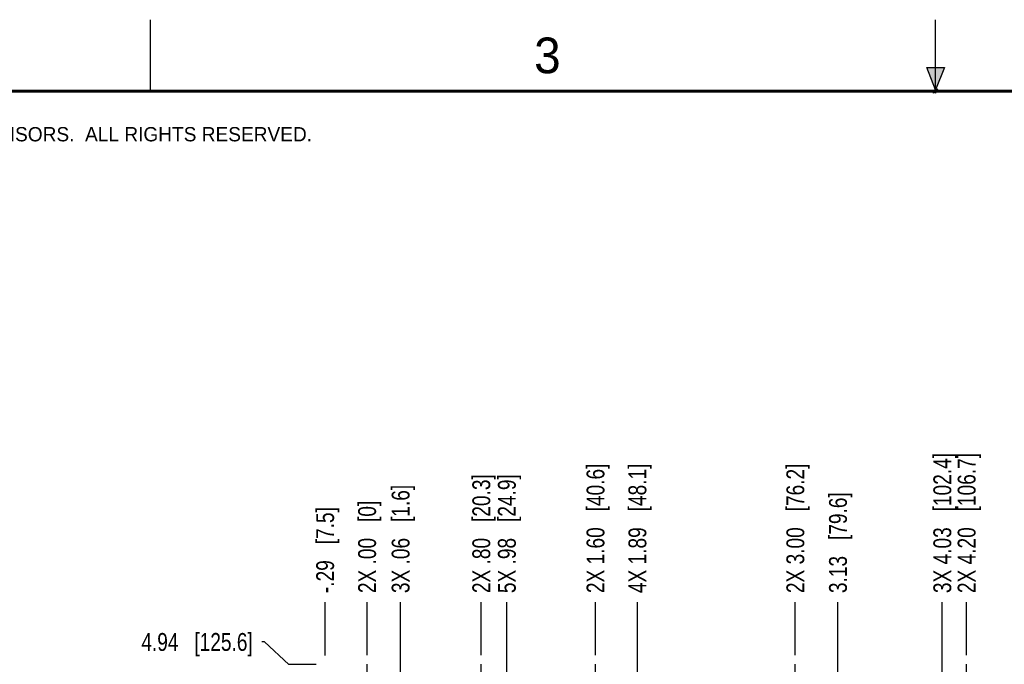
# Model space of a CAD drawing. Header units: inches. Extents: x 0 to 22, y 0 to 17.
# Tile 50 of 121: x 4.6 to 11.5, y 12.5 to 17. Entities that reach past the tile are written whole.
import ezdxf

# ---------------------------------------------------------------- set-up
doc = ezdxf.new("R2010")
doc.units = ezdxf.units.IN
doc.header["$LTSCALE"] = 1.21
doc.header["$MEASUREMENT"] = 0
doc.linetypes.add('CENTER', pattern=[0.6, 0.375, -0.075, 0.075, -0.075])
doc.layers.get('0').update_dxf_attribs({"linetype": 'CONTINUOUS'})
doc.layers.add('02___PRT_ALL_AXES', color=7, linetype='CONTINUOUS')
doc.layers.add('DIMENSIONS', color=7, linetype='CONTINUOUS')
doc.styles.get("Standard").update_dxf_attribs({"font": 'txt', "width": 0.8})
doc.styles.add('TEXTSTYLE_2', font='txt')
doc.dimstyles.new('DIMSTYLE_1', dxfattribs={"dimtxt": 0.125, "dimasz": 0.18, "dimexe": 0.125, "dimexo": 0.0625, "dimgap": 0.03125, "dimtad": 0, "dimtih": 1, "dimtoh": 1, "dimzin": 4, "dimdsep": 46, "dimtxsty": 'STANDARD', "dimblk": '_FILLED', "dimblk1": '_FILLED', "dimblk2": '_FILLED', "dimcen": 0.09, "dimadec": 0, "dimazin": 0, "dimtp": 0.01, "dimtm": 0.01, "dimtfac": 1, "dimtofl": 0, "dimtmove": 0, "dimatfit": 3, "dimldrblk": '_FILLED', "dimfxl": 1, "dimtolj": 1, "dimtzin": 4, "dimarcsym": 0})

# ---------------------------------------------------------------- blocks, each defined once
blk = doc.blocks.new('*D0')
at = {"layer": 'DIMENSIONS', "color": 2, "linetype": 'CONTINUOUS'}
blk.add_line((7.8174, 12.5507), (7.8174, 12.9226), dxfattribs=at)
at = {"layer": 'DIMENSIONS', "color": 2, "linetype": 'CONTINUOUS', "insert": (7.7549, 12.9851), "char_height": 0.125, "width": 1.325, "attachment_point": 1, "rotation": 90, "line_spacing_factor": 0.9}
blk.add_mtext('2X .80{\\Ftxt.shx;\\W1.000000;\\H0.125000; }[20.3]', dxfattribs=at)
blk = doc.blocks.new('_FILLED')
at = {"color": 0, "linetype": 'BYBLOCK'}
blk.add_solid([(0, 0), (-1, 0.174), (-1, -0.174)], dxfattribs=at)
blk = doc.blocks.new('*D1')
at = {"layer": 'DIMENSIONS', "color": 2, "linetype": 'CONTINUOUS'}
blk.add_line((7.0174, 12.5507), (7.0174, 12.9226), dxfattribs=at)
at = {"layer": 'DIMENSIONS', "color": 2, "linetype": 'CONTINUOUS', "insert": (6.9549, 12.9851), "char_height": 0.125, "width": 1.025, "attachment_point": 1, "rotation": 90, "line_spacing_factor": 0.9}
blk.add_mtext('2X .00{\\Ftxt.shx;\\W1.000000;\\H0.125000; }[0]', dxfattribs=at)
blk = doc.blocks.new('*D2')
at = {"layer": 'DIMENSIONS', "color": 2, "linetype": 'CONTINUOUS'}
blk.add_line((8.6174, 12.5507), (8.6174, 12.9226), dxfattribs=at)
at = {"layer": 'DIMENSIONS', "color": 2, "linetype": 'CONTINUOUS', "insert": (8.5549, 12.9851), "char_height": 0.125, "width": 1.425, "attachment_point": 1, "rotation": 90, "line_spacing_factor": 0.9}
blk.add_mtext('2X 1.60{\\Ftxt.shx;\\W1.000000;\\H0.125000; }[40.6]', dxfattribs=at)
blk = doc.blocks.new('*D3')
at = {"layer": 'DIMENSIONS', "color": 2, "linetype": 'CONTINUOUS'}
blk.add_line((10.0174, 12.5507), (10.0174, 12.9226), dxfattribs=at)
at = {"layer": 'DIMENSIONS', "color": 2, "linetype": 'CONTINUOUS', "insert": (9.9549, 12.9851), "char_height": 0.125, "width": 1.425, "attachment_point": 1, "rotation": 90, "line_spacing_factor": 0.9}
blk.add_mtext('2X 3.00{\\Ftxt.shx;\\W1.000000;\\H0.125000; }[76.2]', dxfattribs=at)
blk = doc.blocks.new('*D4')
at = {"layer": 'DIMENSIONS', "color": 2, "linetype": 'CONTINUOUS'}
blk.add_line((11.2174, 12.5507), (11.2174, 12.9226), dxfattribs=at)
at = {"layer": 'DIMENSIONS', "color": 2, "linetype": 'CONTINUOUS', "insert": (11.1549, 12.9851), "char_height": 0.125, "width": 1.525, "attachment_point": 1, "rotation": 90, "line_spacing_factor": 0.9}
blk.add_mtext('2X 4.20{\\Ftxt.shx;\\W1.000000;\\H0.125000; }[106.7]', dxfattribs=at)
blk = doc.blocks.new('*D5')
at = {"layer": 'DIMENSIONS', "color": 2, "linetype": 'CONTINUOUS'}
blk.add_line((11.8174, 12.5507), (11.8174, 12.9226), dxfattribs=at)
at = {"layer": 'DIMENSIONS', "color": 2, "linetype": 'CONTINUOUS', "insert": (11.7549, 12.9851), "char_height": 0.125, "width": 1.525, "attachment_point": 1, "rotation": 90, "line_spacing_factor": 0.9}
blk.add_mtext('2X 4.80{\\Ftxt.shx;\\W1.000000;\\H0.125000; }[121.9]', dxfattribs=at)
blk = doc.blocks.new('*D6')
at = {"layer": 'DIMENSIONS', "color": 2, "linetype": 'CONTINUOUS'}
blk.add_line((12.6174, 12.5507), (12.6174, 12.9226), dxfattribs=at)
at = {"layer": 'DIMENSIONS', "color": 2, "linetype": 'CONTINUOUS', "insert": (12.5549, 12.9851), "char_height": 0.125, "width": 1.525, "attachment_point": 1, "rotation": 90, "line_spacing_factor": 0.9}
blk.add_mtext('2X 5.60{\\Ftxt.shx;\\W1.000000;\\H0.125000; }[142.2]', dxfattribs=at)
blk = doc.blocks.new('*D7')
at = {"layer": 'DIMENSIONS', "color": 2, "linetype": 'CONTINUOUS'}
blk.add_line((13.4174, 12.5507), (13.4174, 12.9226), dxfattribs=at)
at = {"layer": 'DIMENSIONS', "color": 2, "linetype": 'CONTINUOUS', "insert": (13.3549, 12.9851), "char_height": 0.125, "width": 1.525, "attachment_point": 1, "rotation": 90, "line_spacing_factor": 0.9}
blk.add_mtext('2X 6.40{\\Ftxt.shx;\\W1.000000;\\H0.125000; }[162.6]', dxfattribs=at)
blk = doc.blocks.new('*D8')
at = {"layer": 'DIMENSIONS', "color": 2, "linetype": 'CONTINUOUS'}
blk.add_line((6.7234, 12.5476), (6.7234, 12.9226), dxfattribs=at)
at = {"layer": 'DIMENSIONS', "color": 2, "linetype": 'CONTINUOUS', "insert": (6.6609, 12.9851), "char_height": 0.125, "width": 1.025, "attachment_point": 1, "rotation": 90, "line_spacing_factor": 0.9}
blk.add_mtext('-.29{\\Ftxt.shx;\\W1.000000;\\H0.125000; }[7.5]', dxfattribs=at)
blk = doc.blocks.new('*D10')
at = {"layer": 'DIMENSIONS', "color": 2, "linetype": 'CONTINUOUS'}
for p, q in [((10.3162, 11.8632), (10.3162, 12.9226)), ((10.1504, 11.7578), (10.3162, 11.8632)), ((10.1504, 11.3277), (10.1504, 11.7578))]:
    blk.add_line(p, q, dxfattribs=at)
at = {"layer": 'DIMENSIONS', "color": 2, "linetype": 'CONTINUOUS', "insert": (10.2537, 12.9851), "char_height": 0.125, "width": 1.125, "attachment_point": 1, "rotation": 90, "line_spacing_factor": 0.9}
blk.add_mtext('3.13{\\Ftxt.shx;\\W1.000000;\\H0.125000; }[79.6]', dxfattribs=at)
blk = doc.blocks.new('*D11')
at = {"layer": 'DIMENSIONS', "color": 2, "linetype": 'CONTINUOUS'}
blk.add_line((8.9109, 10.9696), (8.9109, 12.9226), dxfattribs=at)
at = {"layer": 'DIMENSIONS', "color": 2, "linetype": 'CONTINUOUS', "insert": (8.8484, 12.9851), "char_height": 0.125, "width": 1.425, "attachment_point": 1, "rotation": 90, "line_spacing_factor": 0.9}
blk.add_mtext('4X 1.89{\\Ftxt.shx;\\W1.000000;\\H0.125000; }[48.1]', dxfattribs=at)
blk = doc.blocks.new('*D12')
at = {"layer": 'DIMENSIONS', "color": 2, "linetype": 'CONTINUOUS'}
blk.add_line((11.047, 10.3096), (11.047, 12.9226), dxfattribs=at)
at = {"layer": 'DIMENSIONS', "color": 2, "linetype": 'CONTINUOUS', "insert": (10.9845, 12.9851), "char_height": 0.125, "width": 1.525, "attachment_point": 1, "rotation": 90, "line_spacing_factor": 0.9}
blk.add_mtext('3X 4.03{\\Ftxt.shx;\\W1.000000;\\H0.125000; }[102.4]', dxfattribs=at)
blk = doc.blocks.new('*D13')
at = {"layer": 'DIMENSIONS', "color": 2, "linetype": 'CONTINUOUS'}
blk.add_line((7.9964, 11.5865), (7.9964, 12.9226), dxfattribs=at)
at = {"layer": 'DIMENSIONS', "color": 2, "linetype": 'CONTINUOUS', "insert": (7.9339, 12.9851), "char_height": 0.125, "width": 1.325, "attachment_point": 1, "rotation": 90, "line_spacing_factor": 0.9}
blk.add_mtext('5X .98{\\Ftxt.shx;\\W1.000000;\\H0.125000; }[24.9]', dxfattribs=at)
blk = doc.blocks.new('*D14')
at = {"layer": 'DIMENSIONS', "color": 2, "linetype": 'CONTINUOUS'}
for p, q in [((7.2521, 11.9827), (7.2521, 12.9226)), ((7.0812, 11.8408), (7.2521, 11.9827)), ((7.0812, 11.4016), (7.0812, 11.8408))]:
    blk.add_line(p, q, dxfattribs=at)
at = {"layer": 'DIMENSIONS', "color": 2, "linetype": 'CONTINUOUS', "insert": (7.1896, 12.9851), "char_height": 0.125, "width": 1.225, "attachment_point": 1, "rotation": 90, "line_spacing_factor": 0.9}
blk.add_mtext('3X .06{\\Ftxt.shx;\\W1.000000;\\H0.125000; }[1.6]', dxfattribs=at)
blk = doc.blocks.new('*D16')
at = {"layer": 'DIMENSIONS', "color": 2, "linetype": 'CONTINUOUS'}
blk.add_line((12.3154, 11.5047), (12.3154, 12.9438), dxfattribs=at)
at = {"layer": 'DIMENSIONS', "color": 2, "linetype": 'CONTINUOUS', "insert": (12.2529, 13.0063), "char_height": 0.125, "width": 1.525, "attachment_point": 1, "rotation": 90, "line_spacing_factor": 0.9}
blk.add_mtext('2X 5.30{\\Ftxt.shx;\\W1.000000;\\H0.125000; }[134.6]', dxfattribs=at)
blk = doc.blocks.new('*D17')
at = {"layer": 'DIMENSIONS', "color": 2, "linetype": 'CONTINUOUS'}
for p, q in [((12.8785, 11.709), (12.8785, 12.9438)), ((12.7134, 11.567), (12.8785, 11.709)), ((12.7134, 11.1637), (12.7134, 11.567))]:
    blk.add_line(p, q, dxfattribs=at)
at = {"layer": 'DIMENSIONS', "color": 2, "linetype": 'CONTINUOUS', "insert": (12.816, 13.0063), "char_height": 0.125, "width": 1.525, "attachment_point": 1, "rotation": 90, "line_spacing_factor": 0.9}
blk.add_mtext('4X 5.70{\\Ftxt.shx;\\W1.000000;\\H0.125000; }[144.7]', dxfattribs=at)
blk = doc.blocks.new('*D18')
at = {"layer": 'DIMENSIONS', "color": 2, "linetype": 'CONTINUOUS'}
blk.add_line((13.5929, 11.4361), (13.5929, 12.9226), dxfattribs=at)
at = {"layer": 'DIMENSIONS', "color": 2, "linetype": 'CONTINUOUS', "insert": (13.5304, 12.9851), "char_height": 0.125, "width": 1.325, "attachment_point": 1, "rotation": 90, "line_spacing_factor": 0.9}
blk.add_mtext('4X 6.58{\\Ftxt.shx;\\W1.000000;\\H0.125000; }[167]', dxfattribs=at)
blk = doc.blocks.new('*D37')
at = {"layer": 'DIMENSIONS', "color": 2, "linetype": 'CONTINUOUS'}
for p, q in [((6.2984, 12.6432), (6.2788, 12.6432)), ((6.4686, 12.4851), (6.2984, 12.6432)), ((6.6609, 12.4851), (6.4686, 12.4851))]:
    blk.add_line(p, q, dxfattribs=at)
at = {"layer": 'DIMENSIONS', "color": 2, "linetype": 'CONTINUOUS', "insert": (6.2163, 12.7057), "char_height": 0.125, "width": 1.225, "attachment_point": 3, "line_spacing_factor": 0.9}
blk.add_mtext('4.94{\\Ftxt.shx;\\W1.000000;\\H0.125000; }[125.6]', dxfattribs=at)

msp = doc.modelspace()

# ---------------------------------------------------------------- hatches: boundary and pattern name
at = {"linetype": 'CONTINUOUS'}
msp.add_hatch(color=2, dxfattribs=at).paths.add_polyline_path([(11, 16.51), (10.9375, 16.6663), (11.0625, 16.6663)])

# ---------------------------------------------------------------- linework, layer by layer
at = {"color": 2, "linetype": 'CONTINUOUS'}
for p, q in [((5.5, 16.5), (5.5, 17)), ((11, 16.485), (11, 17)), ((11, 16.51), (10.9375, 16.6663)), ((10.9375, 16.6663), (11.0625, 16.6663)), ((11.0625, 16.6663), (11, 16.51)), ((11.015, 16.515), (10.985, 16.485)), ((10.985, 16.485), (11, 16.515)), ((11, 16.485), (11.015, 16.515))]:
    msp.add_line(p, q, dxfattribs=at)
at = {"color": 7, "linetype": 'CONTINUOUS', "const_width": 0.02}
msp.add_lwpolyline([(21.5, 16.5), (0.5, 16.5)], dxfattribs=at)
at = {"layer": '02___PRT_ALL_AXES', "color": 7, "linetype": 'CENTER'}
for p, q in [((7.0174, 12.3631), (7.0174, 12.4882)), ((7.8174, 12.3631), (7.8174, 12.4882)), ((8.6174, 12.3631), (8.6174, 12.4882)), ((10.0174, 12.3631), (10.0174, 12.4882)), ((11.2174, 12.3631), (11.2174, 12.4882))]:
    msp.add_line(p, q, dxfattribs=at)

# ---------------------------------------------------------------- texts
at = {"color": 2, "linetype": 'CONTINUOUS', "attachment_point": 1, "line_spacing_factor": 0.9, "style": 'TEXTSTYLE_2'}
for s, insert, char_height, width in [('3', (8.1875, 16.875), 0.25, 0.25), ('NATIONAL INSTRUMENTS CORPORATION AND ITS LICENSORS.  ALL RIGHTS RESERVED.', (0.851, 16.2482), 0.1, 7.3)]:
    msp.add_mtext(s, dxfattribs=dict(at, insert=insert, char_height=char_height, width=width))

# ---------------------------------------------------------------- dimensions: what is measured, and where the dimension line sits
at = {"layer": 'DIMENSIONS', "color": 2, "linetype": 'CONTINUOUS'}
for feature_location, offset, dtype, origin, text, picture, middle in [((12.3154, 11.5047), (0, 1.4391), 1, (7.0174, 11.4422), '2X <>', '*D16', (12.3154, 13.7688)), ((12.7134, 11.1637), (0.1651, 1.7801), 0, (7.0174, 11.1012), '4X <>', '*D17', (12.8785, 13.7688)), ((11.2174, 12.5507), (0, 0.3719), 1, (7.0174, 12.4882), '2X <>', '*D4', (11.2174, 13.7476)), ((11.8174, 12.5507), (0, 0.3719), 1, (7.0174, 12.4882), '2X <>', '*D5', (11.8174, 13.7476)), ((12.6174, 12.5507), (0, 0.3719), 1, (7.0174, 12.4882), '2X <>', '*D6', (12.6174, 13.7476)), ((13.4174, 12.5507), (0, 0.3719), 1, (7.0174, 12.4882), '2X <>', '*D7', (13.4174, 13.7476)), ((11.047, 10.3096), (0, 2.6131), 1, (7.0174, 10.2471), '3X <>', '*D12', (11.047, 13.7476)), ((8.6174, 12.5507), (0, 0.3719), 1, (7.0174, 12.4882), '2X <>', '*D2', (8.6174, 13.6976)), ((10.0174, 12.5507), (0, 0.3719), 1, (7.0174, 12.4882), '2X <>', '*D3', (10.0174, 13.6976)), ((8.9109, 10.9696), (0, 1.9531), 1, (7.0174, 10.9071), '4X <>', '*D11', (8.9109, 13.6976)), ((7.8174, 12.5507), (0, 0.3719), 1, (7.0174, 12.4882), '2X <>', '*D0', (7.8174, 13.6476)), ((7.9964, 11.5865), (0, 1.3361), 1, (7.0174, 11.524), '5X <>', '*D13', (7.9964, 13.6476)), ((13.5929, 11.4361), (0, 1.4865), 1, (7.0174, 11.3736), '4X <>', '*D18', (13.5929, 13.6476)), ((7.0812, 11.4016), (0.171, 1.521), 0, (7.0174, 11.3391), '3X <>', '*D14', (7.2521, 13.5976)), ((6.7234, 12.5476), (0, 0.375), 1, (7.0174, 12.4851), '-<>', '*D8', (6.7234, 13.4976)), ((7.0174178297, 12.5507123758), (0, 0.3719), 1, (7.0174178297, 12.4882123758), '2X <>', '*D1', (7.0174178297, 13.4976123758))]:
    dim = msp.add_ordinate_dim(feature_location=feature_location, offset=offset, dtype=dtype, origin=origin, text=text, dimstyle='DIMSTYLE_1', dxfattribs=at)
    dim.commit()
    dim.dimension.update_dxf_attribs({"geometry": picture, "text_midpoint": middle})
for feature_location, offset, origin, picture, middle in [((10.1504, 11.3277), (0.1658, 1.5949), (7.0174, 11.2652), '*D10', (10.3162, 13.5476)), ((6.6609, 12.4851), (-0.3821, 0.1581), (6.7234, 7.5422), '*D37', (5.6038, 12.6432))]:
    dim = msp.add_ordinate_dim(feature_location=feature_location, offset=offset, dtype=0, origin=origin, dimstyle='DIMSTYLE_1', dxfattribs=at)
    dim.commit()
    dim.dimension.update_dxf_attribs({"geometry": picture, "text_midpoint": middle})

doc.saveas('drawing.dxf')
